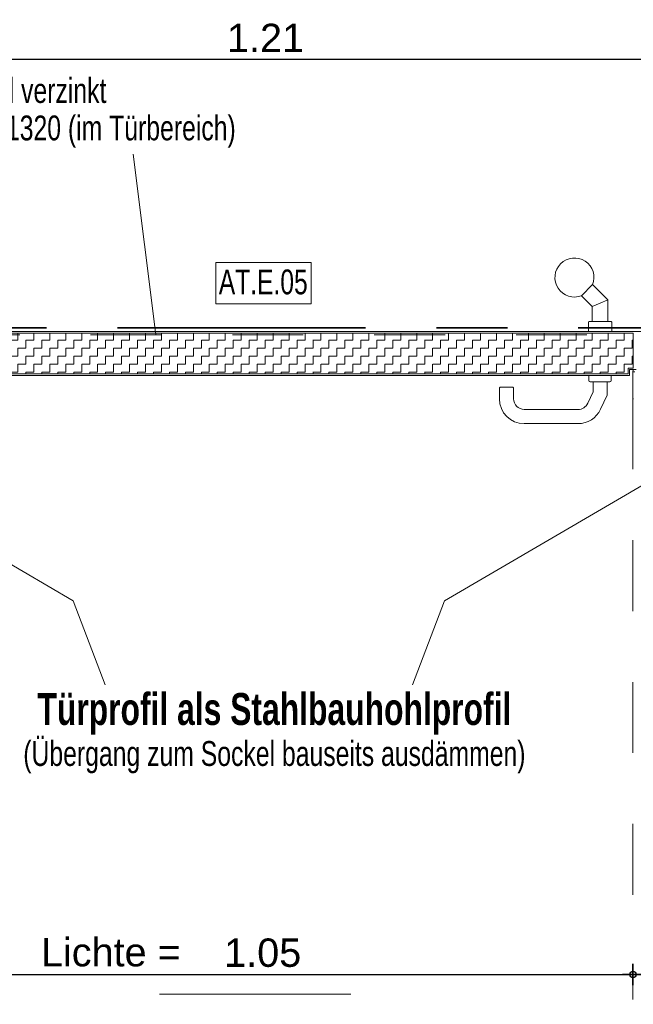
# Model space of a CAD drawing. Header units: metres. Extents: x 1333.9 to 1416.6, y -82.7 to -2.5.
# Tile 112 of 160: x 1411.9 to 1412.8, y -77.1 to -75.7. Entities that reach past the tile are written whole.
import ezdxf

# ---------------------------------------------------------------- set-up
doc = ezdxf.new("R2010")
doc.units = ezdxf.units.M
doc.header["$PDMODE"] = 65
for name, pattern in [('AUSGEZOGEN', [0]), ('STRICHLINIE2_S3', [0.055, 0.04, -0.015]), ('STRICHPUNKT2_S5', [0.5, 0.35, -0.05, 0.05, -0.05]), ('VERDECKT2_S2', [0.15, 0.1, -0.05])]:
    doc.linetypes.add(name, pattern=pattern)
doc.layers.add('XR$9$_42154', color=7, linetype='Continuous')
for name, color, linetype, lineweight in [('XR$9$Achsen', 4, 'AUSGEZOGEN', 13), ('XR$9$Maßlinie 1_50', 7, 'AUSGEZOGEN', 25), ('XR$9$Muster', 4, 'AUSGEZOGEN', 13), ('XR$9$SNL_D_BD_FL_250', 7, 'AUSGEZOGEN', 18), ('XR$9$Text 1_100', 3, 'AUSGEZOGEN', 18), ('XR$9$Wand Mauerwerk tr', 42, 'AUSGEZOGEN', 18)]:
    doc.layers.add(name, color=color, linetype=linetype, lineweight=lineweight)
doc.styles.add('ARIAL', font='arial.ttf')
doc.dimstyles.new('DIMSTYLE_14', dxfattribs={"dimtxt": 0.04, "dimasz": 0.03, "dimexe": 0, "dimexo": 1e-06, "dimgap": 0.02, "dimtad": 2, "dimdec": 1, "dimlfac": 100, "dimrnd": 0.5, "dimzin": 4, "dimdsep": 46, "dimtxsty": 'ARIAL', "dimblk1": 'ALL_ML_KREIS', "dimblk2": 'ALL_ML_KREIS', "dimsah": 1, "dimcen": 0, "dimse1": 1, "dimse2": 1, "dimclrd": 7, "dimclre": 7, "dimclrt": 7, "dimadec": 0, "dimazin": 0, "dimtfac": 1, "dimtdec": 0, "dimtix": 1, "dimtmove": 2, "dimatfit": 3, "dimfxl": 0, "dimtvp": 1.2, "dimtzin": 0, "dimlwd": 0, "dimlwe": 25, "dimarcsym": 0})
doc.dimstyles.new('DIMSTYLE_25', dxfattribs={"dimtxt": 0.04, "dimasz": 0.03, "dimexe": 0, "dimexo": 1e-06, "dimgap": 0.02, "dimtad": 2, "dimrnd": 0.005, "dimzin": 4, "dimdsep": 46, "dimtxsty": 'ARIAL', "dimblk1": 'ALL_ML_KREIS', "dimblk2": 'ALL_ML_KREIS', "dimsah": 1, "dimcen": 0, "dimse1": 1, "dimse2": 1, "dimclrd": 7, "dimclre": 7, "dimclrt": 7, "dimadec": 0, "dimazin": 0, "dimtfac": 1, "dimtdec": 0, "dimtix": 1, "dimtmove": 2, "dimatfit": 3, "dimfxl": 0, "dimtzin": 0, "dimlwd": 0, "dimlwe": 25, "dimarcsym": 0})
doc.dimstyles.new('DIMSTYLE_28', dxfattribs={"dimtxt": 0.04, "dimasz": 0.03, "dimexe": 0, "dimexo": 1e-06, "dimgap": 0.02, "dimtad": 2, "dimrnd": 0.005, "dimzin": 4, "dimdsep": 46, "dimtxsty": 'ARIAL', "dimblk1": 'ALL_ML_KREIS', "dimblk2": 'ALL_ML_KREIS', "dimsah": 1, "dimcen": 0, "dimse1": 1, "dimse2": 1, "dimclrd": 7, "dimclre": 7, "dimclrt": 7, "dimadec": 0, "dimazin": 0, "dimtfac": 1, "dimtdec": 0, "dimtix": 1, "dimtmove": 2, "dimatfit": 3, "dimfxl": 0, "dimtzin": 0, "dimlwd": 0, "dimlwe": 25, "dimarcsym": 0})

# ---------------------------------------------------------------- blocks, each defined once
blk = doc.blocks.new('ALL_ML_KREIS')
at = {"color": 0, "linetype": 'ByBlock', "lineweight": -2}
for p, q in [((0, -0.5), (0, 0.5)), ((-1, 0), (0.5, 0))]:
    blk.add_line(p, q, dxfattribs=at)
blk.add_circle((0, 0), 0.15, dxfattribs=at)
blk = doc.blocks.new('*D405')
at = {"layer": 'DEFPOINTS', "color": 7, "linetype": 'AUSGEZOGEN', "lineweight": 25, "transparency": 33554687}
for p in [(1411.6688, -75.7776), (1412.8788, -76.0373), (1411.6688, -76.1346)]:
    blk.add_point(p, dxfattribs=at)
at = {"layer": 'XR$9$Maßlinie 1_50', "color": 7, "linetype": 'AUSGEZOGEN', "lineweight": -2, "transparency": 33554687}
blk.add_line((1411.6688, -75.7776), (1412.8788, -75.7776), dxfattribs=at)
at = {"layer": 'XR$9$Maßlinie 1_50', "color": 7, "linetype": 'AUSGEZOGEN', "lineweight": 25, "transparency": 33554687, "xscale": 0.03, "yscale": 0.03, "zscale": 0.03, "rotation": 180}
blk.add_blockref('ALL_ML_KREIS', (1411.6688, -75.7776), dxfattribs=at)
at = {"layer": 'XR$9$Maßlinie 1_50', "color": 7, "linetype": 'AUSGEZOGEN', "lineweight": 25, "transparency": 33554687, "xscale": 0.03, "yscale": 0.03, "zscale": 0.03}
blk.add_blockref('ALL_ML_KREIS', (1412.8788, -75.7776), dxfattribs=at)
at = {"layer": 'XR$9$Maßlinie 1_50', "color": 7, "linetype": 'AUSGEZOGEN', "lineweight": 25, "transparency": 33554687, "insert": (1412.2805, -75.7476), "char_height": 0.04, "width": 0.16, "attachment_point": 5, "style": 'ARIAL'}
blk.add_mtext('\\A1;{\\A1;{1.21\\H0.026400;\\S^ ;}}', dxfattribs=at)
blk = doc.blocks.new('*D412')
at = {"layer": 'DEFPOINTS', "color": 7, "linetype": 'AUSGEZOGEN', "lineweight": 25, "transparency": 33554687}
for p in [(1411.6138, -76.3756), (1412.9338, -76.4088), (1411.6138, -77.1912)]:
    blk.add_point(p, dxfattribs=at)
at = {"layer": 'XR$9$Maßlinie 1_50', "color": 7, "linetype": 'AUSGEZOGEN', "lineweight": -2, "transparency": 33554687}
blk.add_line((1411.6138, -77.1912), (1412.9338, -77.1912), dxfattribs=at)
at = {"layer": 'XR$9$Maßlinie 1_50', "color": 7, "linetype": 'AUSGEZOGEN', "lineweight": 25, "transparency": 33554687, "xscale": 0.03, "yscale": 0.03, "zscale": 0.03, "rotation": 180}
blk.add_blockref('ALL_ML_KREIS', (1411.6138, -77.1912), dxfattribs=at)
at = {"layer": 'XR$9$Maßlinie 1_50', "color": 7, "linetype": 'AUSGEZOGEN', "lineweight": 25, "transparency": 33554687, "xscale": 0.03, "yscale": 0.03, "zscale": 0.03}
blk.add_blockref('ALL_ML_KREIS', (1412.9338, -77.1912), dxfattribs=at)
at = {"layer": 'XR$9$Maßlinie 1_50', "color": 7, "linetype": 'AUSGEZOGEN', "lineweight": 25, "transparency": 33554687, "insert": (1412.2769, -77.1605), "char_height": 0.04, "width": 0.16, "attachment_point": 5, "style": 'ARIAL'}
blk.add_mtext('\\A1;{\\A1;{1.32\\H0.026400;\\S^ ;}}', dxfattribs=at)
blk = doc.blocks.new('*D431')
at = {"layer": 'DEFPOINTS', "color": 7, "linetype": 'AUSGEZOGEN', "lineweight": 25, "transparency": 33554687}
for p in [(1411.7488, -76.2383), (1412.7988, -76.2418), (1411.7488, -77.068)]:
    blk.add_point(p, dxfattribs=at)
at = {"layer": 'XR$9$Maßlinie 1_50', "color": 7, "linetype": 'AUSGEZOGEN', "lineweight": -2, "transparency": 33554687}
blk.add_line((1411.7488, -77.068), (1412.7988, -77.068), dxfattribs=at)
at = {"layer": 'XR$9$Maßlinie 1_50', "color": 7, "linetype": 'AUSGEZOGEN', "lineweight": 25, "transparency": 33554687, "xscale": 0.03, "yscale": 0.03, "zscale": 0.03, "rotation": 180}
blk.add_blockref('ALL_ML_KREIS', (1411.7488, -77.068), dxfattribs=at)
at = {"layer": 'XR$9$Maßlinie 1_50', "color": 7, "linetype": 'AUSGEZOGEN', "lineweight": 25, "transparency": 33554687, "xscale": 0.03, "yscale": 0.03, "zscale": 0.03}
blk.add_blockref('ALL_ML_KREIS', (1412.7988, -77.068), dxfattribs=at)
at = {"layer": 'XR$9$Maßlinie 1_50', "color": 7, "linetype": 'AUSGEZOGEN', "lineweight": 25, "transparency": 33554687, "insert": (1412.2765, -77.0374), "char_height": 0.04, "width": 0.16, "attachment_point": 5, "style": 'ARIAL'}
blk.add_mtext('\\A1;{\\A1;{1.05\\H0.026400;\\S^ ;}}', dxfattribs=at)
blk = doc.blocks.new('*D432')
at = {"layer": 'DEFPOINTS', "color": 7, "linetype": 'AUSGEZOGEN', "lineweight": 25, "transparency": 33554687}
for p in [(1412.7988, -76.2418), (1412.9338, -76.3468), (1412.7988, -77.068)]:
    blk.add_point(p, dxfattribs=at)
at = {"layer": 'XR$9$Maßlinie 1_50', "color": 7, "linetype": 'AUSGEZOGEN', "lineweight": -2, "transparency": 33554687}
blk.add_line((1412.7988, -77.068), (1412.9338, -77.068), dxfattribs=at)
at = {"layer": 'XR$9$Maßlinie 1_50', "color": 7, "linetype": 'AUSGEZOGEN', "lineweight": 25, "transparency": 33554687, "xscale": 0.03, "yscale": 0.03, "zscale": 0.03, "rotation": 180}
blk.add_blockref('ALL_ML_KREIS', (1412.7988, -77.068), dxfattribs=at)
at = {"layer": 'XR$9$Maßlinie 1_50', "color": 7, "linetype": 'AUSGEZOGEN', "lineweight": 25, "transparency": 33554687, "xscale": 0.03, "yscale": 0.03, "zscale": 0.03}
blk.add_blockref('ALL_ML_KREIS', (1412.9338, -77.068), dxfattribs=at)
at = {"layer": 'XR$9$Maßlinie 1_50', "color": 7, "linetype": 'AUSGEZOGEN', "lineweight": 25, "transparency": 33554687, "insert": (1412.8825, -77.0373), "char_height": 0.04, "width": 0.16, "attachment_point": 5, "style": 'ARIAL'}
blk.add_mtext('\\A1;{\\A1;{13\\H0.026400;\\S5^ ;}}', dxfattribs=at)

msp = doc.modelspace()

# ---------------------------------------------------------------- hatches: boundary and pattern name
at = {"layer": 'XR$9$Muster', "linetype": 'AUSGEZOGEN', "lineweight": 13, "transparency": 33554687}
h = msp.add_hatch(dxfattribs=at)
h.set_pattern_fill('MUSTER', color=4, scale=0.01125, angle=90, style=0, pattern_type=2)
h.set_pattern_definition([(90, (-0.0225, 0.0225), (-0.01125, 0.01125), [0.01125, -0.01125]), (180, (-0.0225, 0.0225), (-0.01125, -0.01125), [0.01125, -0.01125])])
h.paths.add_polyline_path([(1412.7985, -76.1638), (1411.7491, -76.1638), (1411.7486, -76.1643), (1411.7486, -76.2126), (1411.7491, -76.2131), (1411.7546, -76.2131), (1411.7556, -76.2141), (1411.7556, -76.2205), (1411.7561, -76.221), (1412.7915, -76.221), (1412.792, -76.2205), (1412.792, -76.2141), (1412.793, -76.2131), (1412.7985, -76.2131), (1412.799, -76.2126), (1412.799, -76.1643)], flags=0)

# ---------------------------------------------------------------- linework, layer by layer
at = {"layer": 'XR$9$_42154', "color": 7, "linetype": 'STRICHLINIE2_S3', "lineweight": 13, "transparency": 33554687}
msp.add_line((1412.7988, -76.2556), (1412.7988, -77.1033), dxfattribs=at)
at = {"layer": 'XR$9$Achsen', "color": 4, "linetype": 'STRICHPUNKT2_S5', "lineweight": 35, "transparency": 33554687}
msp.add_line((1410.1216, -76.1564), (1414.9249, -76.1564), dxfattribs=at)
at = {"layer": 'XR$9$SNL_D_BD_FL_250', "color": 7, "linetype": 'AUSGEZOGEN', "lineweight": 13, "transparency": 33554687}
for p, q in [((1412.7418, -76.0954), (1412.7263, -76.111)), ((1412.7634, -76.117), (1412.7418, -76.0954)), ((1412.7414, -76.1261), (1412.7263, -76.111)), ((1412.7524, -76.1216), (1412.7414, -76.1261)), ((1412.7414, -76.1474), (1412.7414, -76.1261)), ((1412.7524, -76.1216), (1412.7634, -76.117)), ((1412.7634, -76.1474), (1412.7634, -76.117)), ((1412.7359, -76.1614), (1412.7359, -76.1484)), ((1412.7679, -76.1474), (1412.7369, -76.1474)), ((1412.7689, -76.1614), (1412.7689, -76.1484)), ((1412.8183, -76.1614), (1411.7293, -76.1614)), ((1411.7491, -76.1638), (1412.7985, -76.1638)), ((1412.7159, -76.1614), (1412.7489, -76.1614)), ((1412.7359, -76.1614), (1412.7689, -76.1614)), ((1412.799, -76.1643), (1412.799, -76.2126)), ((1412.7985, -76.2131), (1412.793, -76.2131)), ((1411.7543, -76.2234), (1412.7933, -76.2234)), ((1412.7915, -76.221), (1411.7561, -76.221)), ((1412.7365, -76.2304), (1412.7365, -76.2234)), ((1412.768, -76.2234), (1412.7365, -76.2234)), ((1412.768, -76.2234), (1412.768, -76.2304)), ((1412.792, -76.2141), (1412.792, -76.2205)), ((1412.7938, -76.2229), (1412.7938, -76.2154)), ((1412.7943, -76.2149), (1412.8033, -76.2149)), ((1412.7988, -76.2189), (1412.7988, -76.2559)), ((1412.6114, -76.2399), (1412.6104, -76.2409)), ((1412.6104, -76.2409), (1412.6104, -76.2414)), ((1412.6104, -76.2564), (1412.6104, -76.2414)), ((1412.6294, -76.2399), (1412.6114, -76.2399)), ((1412.6294, -76.2399), (1412.6304, -76.2409)), ((1412.6304, -76.2409), (1412.6304, -76.2414)), ((1412.6304, -76.2414), (1412.6304, -76.2564)), ((1412.766, -76.2324), (1412.7385, -76.2324)), ((1412.7385, -76.2324), (1412.766, -76.2324)), ((1412.7424, -76.2464), (1412.7424, -76.2324)), ((1412.7624, -76.2324), (1412.7624, -76.2464)), ((1412.7349, -76.2627), (1412.7424, -76.2467)), ((1412.7424, -76.2467), (1412.7424, -76.2464)), ((1412.7624, -76.2511), (1412.753, -76.2712)), ((1412.7624, -76.2464), (1412.7624, -76.2511)), ((1412.7988, -76.2521), (1412.7988, -76.2559)), ((1412.7988, -76.2521), (1412.7988, -76.2559)), ((1412.6454, -76.2714), (1412.7213, -76.2714)), ((1412.7213, -76.2914), (1412.6454, -76.2914))]:
    msp.add_line(p, q, dxfattribs=at)
msp.add_lwpolyline([(1412.8012, -76.2184), (1412.799, -76.2184), (1412.7989, -76.2183), (1412.7988, -76.2182), (1412.7988, -76.2172), (1412.7992, -76.2161), (1412.7999, -76.2157)], dxfattribs=at)
for centre, radius, start, end in [((1412.7162, -76.0854), 0.0275, 338.5782, 291.4218), ((1412.7369, -76.1484), 0.001, 90, 180), ((1412.7679, -76.1484), 0.001, 0, 90), ((1412.7985, -76.1643), 0.0005, 359.9991, 90.0009), ((1412.793, -76.2141), 0.001, 89.9997, 180.0003), ((1412.7985, -76.2126), 0.0005, 270.0018, 359.9982), ((1412.7915, -76.2205), 0.0005, 270.0009, 359.9991), ((1412.7933, -76.2229), 0.0005, 270.0019, 359.9981), ((1412.7943, -76.2154), 0.0005, 89.9993, 180.0007), ((1412.7993, -76.2189), 0.0005, 89.9983, 180.007), ((1412.7385, -76.2304), 0.002, 180, 270), ((1412.766, -76.2304), 0.002, 270, 0), ((1412.6454, -76.2564), 0.035, 180, 270), ((1412.6454, -76.2564), 0.015, 180, 270), ((1412.7213, -76.2564), 0.015, 270, 335), ((1412.7993, -76.2559), 0.0005, 180.0006, 269.9994), ((1412.7213, -76.2564), 0.035, 270, 335)]:
    msp.add_arc(centre, radius, start, end, dxfattribs=at)
at = {"layer": 'XR$9$Text 1_100', "color": 3, "linetype": 'AUSGEZOGEN', "lineweight": 18, "transparency": 33554687}
msp.add_lwpolyline([(1412.2105, -76.1224), (1412.345, -76.1224), (1412.345, -76.0641), (1412.2105, -76.0641), (1412.2105, -76.1224)], dxfattribs=at)
at = {"layer": 'XR$9$Wand Mauerwerk tr', "color": 4, "linetype": 'AUSGEZOGEN', "lineweight": 13, "transparency": 33554687}
msp.add_line((1412.0936, -75.9116), (1412.1256, -76.1664), dxfattribs=at)
at = {"layer": 'XR$9$Wand Mauerwerk tr', "color": 7, "linetype": 'VERDECKT2_S2', "lineweight": 13, "transparency": 33554687}
msp.add_line((1412.9338, -76.1664), (1411.6138, -76.1664), dxfattribs=at)
at = {"layer": 'XR$9$Wand Mauerwerk tr', "color": 7, "linetype": 'AUSGEZOGEN', "lineweight": 13, "transparency": 33554687}
for p, q in [((1412.0092, -76.5412), (1411.6077, -76.3064)), ((1412.5329, -76.5412), (1412.9344, -76.3064)), ((1412.0545, -76.6597), (1412.0092, -76.5412)), ((1412.4876, -76.6597), (1412.5329, -76.5412)), ((1412.131, -77.0958), (1412.401, -77.0958))]:
    msp.add_line(p, q, dxfattribs=at)

# ---------------------------------------------------------------- texts
at = {"layer": 'XR$9$Maßlinie 1_50', "color": 7, "linetype": 'AUSGEZOGEN', "lineweight": 25, "transparency": 33554687, "insert": (1411.9637, -77.057), "char_height": 0.04, "width": 0.233346, "attachment_point": 7, "style": 'ARIAL'}
msp.add_mtext('\\W1.00;Lichte = ', dxfattribs=at)
at = {"layer": 'XR$9$Text 1_100', "color": 3, "linetype": 'AUSGEZOGEN', "lineweight": 18, "transparency": 33554687, "line_spacing_factor": 0.903614, "style": 'ARIAL'}
for s, insert, char_height, width, attachment_point in [('\\A1;{\\fArial|i0|b0;\\H0.035000;\\W0.714286;\\C3;Winkel verzinkt }\\P{\\fArial|i0|b0;\\H0.035000;\\W0.714286;\\C3;40x4x1320 (im Türbereich)}\\P', (1411.8212, -75.8043), 0.035, 0.43212, 1), ('\\A1;{\\fArial|i0|b1;\\H0.045000;\\W0.714286;\\C3;Türprofil als Stahlbauhohlprofil}\\P{\\fArial|i0|b0;\\H0.035000;\\W0.714286;\\C3;(Übergang zum Sockel bauseits ausdämmen)}\\P', (1412.293, -76.6711), 0.045, 0.872691, 2)]:
    msp.add_mtext(s, dxfattribs=dict(at, insert=insert, char_height=char_height, width=width, attachment_point=attachment_point))
at = {"layer": 'XR$9$Text 1_100', "color": 3, "linetype": 'AUSGEZOGEN', "lineweight": 18, "transparency": 33554687, "insert": (1412.2146, -76.1096), "char_height": 0.035, "width": 0.138655, "attachment_point": 7, "style": 'ARIAL'}
msp.add_mtext('\\W0.71;AT.E.05', dxfattribs=at)

# ---------------------------------------------------------------- dimensions: what is measured, and where the dimension line sits
at = {"layer": 'XR$9$Maßlinie 1_50', "color": 7, "linetype": 'AUSGEZOGEN', "lineweight": 25, "transparency": 33554687}
for base, p1, p2, dimstyle, picture, middle in [((1412.8788, -75.7776), (1411.6688, -76.1346), (1412.8788, -76.0373), 'DIMSTYLE_25', '*D405', (1412.2805, -75.7476)), ((1412.7988, -77.068), (1411.7488, -76.2383), (1412.7988, -76.2418), 'DIMSTYLE_28', '*D431', (1412.2765, -77.0374)), ((1412.9338, -77.068), (1412.7988, -76.2418), (1412.9338, -76.3468), 'DIMSTYLE_14', '*D432', (1412.8825, -77.0373)), ((1412.9338, -77.1912), (1411.6138, -76.3756), (1412.9338, -76.4088), 'DIMSTYLE_28', '*D412', (1412.2769, -77.1605))]:
    dim = msp.add_linear_dim(base=base, p1=p1, p2=p2, dimstyle=dimstyle, override={"dimpost": '<>', "dimclrd": 7, "dimclre": 7, "dimclrt": 7, "dimlwd": 0, "dimlwe": 25}, dxfattribs=at)
    dim.commit()
    dim.dimension.update_dxf_attribs({"geometry": picture, "text_midpoint": middle, "dimtype": 160})

doc.saveas('drawing.dxf')
